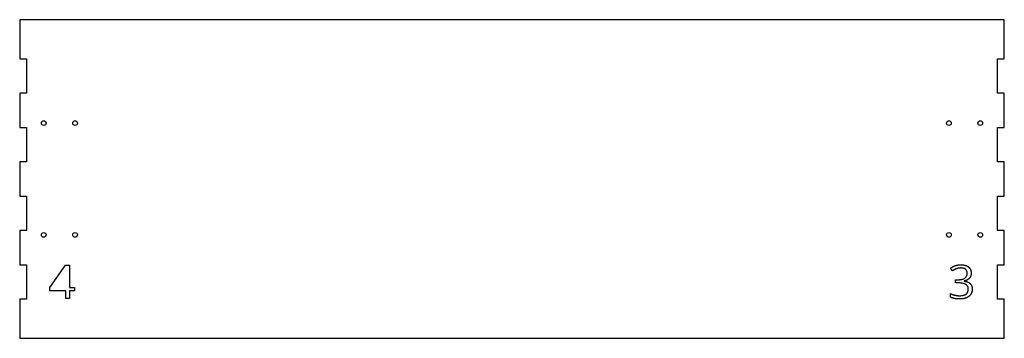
# Model space of a CAD drawing. Extents: x -1323 to -443, y -440 to -155.
import ezdxf

# ---------------------------------------------------------------- set-up
doc = ezdxf.new("R2010")
doc.units = 0
doc.header["$MEASUREMENT"] = 0
doc.layers.add('VISIBLE', color=7, linetype='CONTINUOUS')

msp = doc.modelspace()

# ---------------------------------------------------------------- linework, layer by layer
at = {"layer": 'VISIBLE'}
for p, q in [((-443, -155), (-1323, -155)), ((-1323, -155), (-1323, -189.88)), ((-443, -189.88), (-443, -155)), ((-1323, -189.88), (-1317, -189.88)), ((-1317, -189.88), (-1317, -220.62)), ((-449, -220.62), (-449, -189.88)), ((-449, -189.88), (-443, -189.88)), ((-1317, -220.62), (-1323, -220.62)), ((-1323, -220.62), (-1323, -251.38)), ((-443, -220.62), (-449, -220.62)), ((-443, -251.38), (-443, -220.62)), ((-1323, -251.38), (-1317, -251.38)), ((-1317, -251.38), (-1317, -282.12)), ((-449, -282.12), (-449, -251.38)), ((-449, -251.38), (-443, -251.38)), ((-1317, -282.12), (-1323, -282.12)), ((-1323, -282.12), (-1323, -312.88)), ((-443, -282.12), (-449, -282.12)), ((-443, -312.88), (-443, -282.12)), ((-1323, -312.88), (-1317, -312.88)), ((-1317, -312.88), (-1317, -343.62)), ((-449, -343.62), (-449, -312.88)), ((-449, -312.88), (-443, -312.88)), ((-1317, -343.62), (-1323, -343.62)), ((-1323, -343.62), (-1323, -374.38)), ((-443, -343.62), (-449, -343.62)), ((-443, -374.38), (-443, -343.62)), ((-1323, -374.38), (-1317, -374.38)), ((-1317, -374.38), (-1317, -405.12)), ((-1296.13, -394.59), (-1282.01, -374.47)), ((-1282.01, -374.47), (-1278.43, -374.47)), ((-1278.43, -374.47), (-1278.43, -394.47)), ((-489.3, -379.58), (-491.01, -377.3)), ((-449, -405.12), (-449, -374.38)), ((-449, -374.38), (-443, -374.38)), ((-1296.13, -397.54), (-1296.13, -394.59)), ((-1278.43, -394.47), (-1274.01, -394.47)), ((-1274.01, -394.47), (-1274.01, -397.54)), ((-486.63, -390.46), (-486.63, -387.55)), ((-486.63, -387.55), (-483.66, -387.55)), ((-483.7, -390.46), (-486.63, -390.46)), ((-478.74, -388.71), (-478.74, -388.87)), ((-1281.66, -397.54), (-1296.13, -397.54)), ((-1281.66, -404.38), (-1281.66, -397.54)), ((-1278.43, -404.38), (-1281.66, -404.38)), ((-1274.01, -397.54), (-1278.43, -397.54)), ((-1278.43, -397.54), (-1278.43, -404.38)), ((-491.17, -403.18), (-491.17, -399.96)), ((-1317, -405.12), (-1323, -405.12)), ((-1323, -405.12), (-1323, -440)), ((-443, -405.12), (-449, -405.12)), ((-443, -440), (-443, -405.12)), ((-1323, -440), (-443, -440))]:
    msp.add_line(p, q, dxfattribs=at)
for centre in [(-1301.5, -247.5), (-1273.5, -247.5), (-492.5, -247.5), (-464.5, -247.5), (-1301.5, -347.5), (-1273.5, -347.5), (-492.5, -347.5), (-464.5, -347.5)]:
    msp.add_circle(centre, 2.1, dxfattribs=at)
for points in [[(-491.01, -377.3), (-489.18, -375.85), (-486.79, -375.03)], [(-485.35, -377.62), (-487.08, -378.15), (-489.3, -379.58)], [(-486.79, -375.03), (-484.4, -374.21), (-481.75, -374.21)], [(-481.67, -377.09), (-483.62, -377.09), (-485.35, -377.62)], [(-481.75, -374.21), (-477.42, -374.21), (-475.02, -376.19)], [(-477.61, -378.33), (-479.1, -377.09), (-481.67, -377.09)], [(-476.12, -381.75), (-476.12, -379.58), (-477.61, -378.33)], [(-475.02, -376.19), (-472.61, -378.17), (-472.61, -381.63)], [(-483.66, -387.55), (-480.18, -387.55), (-478.15, -386.02)], [(-474.21, -386.29), (-475.81, -388.1), (-478.74, -388.71)], [(-478.15, -386.02), (-476.12, -384.48), (-476.12, -381.75)], [(-472.61, -381.63), (-472.61, -384.48), (-474.21, -386.29)], [(-475.2, -395.87), (-475.2, -390.46), (-483.7, -390.46)], [(-482.91, -401.91), (-475.2, -401.91), (-475.2, -395.87)], [(-478.74, -388.87), (-475.16, -389.32), (-473.43, -391.15)], [(-471.7, -395.95), (-471.7, -400.2), (-474.65, -402.49)], [(-473.43, -391.15), (-471.7, -392.98), (-471.7, -395.95)], [(-491.17, -399.96), (-489.23, -400.92), (-487.05, -401.42)], [(-487.36, -404.43), (-489.32, -404.07), (-491.17, -403.18)], [(-483.03, -404.79), (-485.39, -404.79), (-487.36, -404.43)], [(-487.05, -401.42), (-484.86, -401.91), (-482.91, -401.91)], [(-474.65, -402.49), (-477.6, -404.79), (-483.03, -404.79)]]:
    msp.add_open_spline(points, degree=2, dxfattribs=at)

doc.saveas('drawing.dxf')
